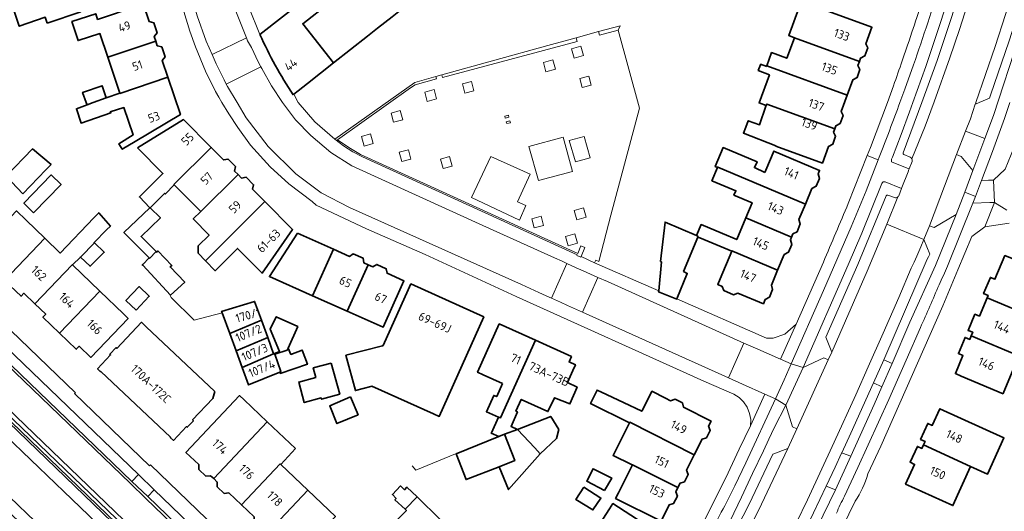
# Model space of a CAD drawing. Extents: x 152761 to 155748, y 459947 to 462743.
# Tile 235 of 256: x 155174 to 155329, y 461936 to 462013. Entities that reach past the tile are written whole.
import ezdxf
from ezdxf.enums import TextEntityAlignment as Align

# ---------------------------------------------------------------- set-up
doc = ezdxf.new("R2010")
doc.units = 0
doc.header["$LTSCALE"] = 0.75
for name, color, linetype, lineweight in [('B-RO-GR-BEPLANTING_CULTUUR_HEESTERS-GV', 251, 'CONTINUOUS', 18), ('B-RO-GR-GROENVOORZIENING-GV', 251, 'CONTINUOUS', 18), ('B-RO-IE-TERREINAFSCHEIDING_KUNSTMATIG_HEKWERK-G', 251, 'IE-TERREINAFSCHEIDING-KUNSTMATIG', 18), ('B-RO-IE-TERREINAFSCHEIDING_KUNSTMATIG_MUUR-G', 251, 'IE-TERREINAFSCHEIDING-KUNSTMATIG-DICHT', 18), ('B-RO-IE-TERREINAFSCHEIDING_KUNSTMATIG_MUUR-GV', 251, 'CONTINUOUS', 18), ('B-RO-OG-BEBOUWING-GV', 6, 'CONTINUOUS', 35), ('B-RO-OG-BEBOUWING-T18', 1, 'CONTINUOUS', 18), ('B-RO-OG-TERREIN_CULTUURSCHEIDING-GV', 251, 'CONTINUOUS', 18), ('B-RO-VH-VERHARDING_ASFALT-GV', 251, 'CONTINUOUS', 18), ('B-RO-VH-VERHARDING_BETON-GV', 251, 'CONTINUOUS', 18), ('B-RO-VH-VERHARDING_BETONSTRAATSTEEN-GV', 251, 'CONTINUOUS', 18), ('B-RO-VH-VERHARDING_GRASBETONSTEEN-GV', 251, 'CONTINUOUS', 18), ('B-RO-VH-VERHARDING_STRAATBAKSTEEN-GV', 251, 'CONTINUOUS', 18), ('B-RO-VH-VERHARDING_TEGEL-GV', 251, 'CONTINUOUS', 18)]:
    doc.layers.add(name, color=color, linetype=linetype, lineweight=lineweight)
doc.styles.add('NLCS-ISO-M200-T18', font='NLCS-ISO.ttf', dxfattribs={"height": 0.36})
doc.linetypes.add('IE-TERREINAFSCHEIDING-KUNSTMATIG', pattern='A,4,[82,NLCS.SHX,S=0.75,R=90,X=0,Y=0],4,-2', length=10)
doc.linetypes.add('IE-TERREINAFSCHEIDING-KUNSTMATIG-DICHT', pattern='A,8,-1,[82,NLCS.SHX,S=0.75,R=90,X=0,Y=0],-1', length=10)

msp = doc.modelspace()

# ---------------------------------------------------------------- linework, layer by layer
at = {"layer": 'B-RO-GR-BEPLANTING_CULTUUR_HEESTERS-GV', "flags": 128}
for points in [[(155213.288, 461911.168), (155149.724, 461972.165), (155146.15, 461974.678), (155145.933, 461974.399), (155146.14, 461974.235)], [(155146.14, 461974.235), (155146.261, 461974.385), (155146.512, 461974.182), (155149.402, 461971.843), (155160.352, 461961.329), (155214.597, 461909.107), (155214.433, 461908.937)]]:
    msp.add_lwpolyline(points, dxfattribs=at)
at = {"layer": 'B-RO-GR-GROENVOORZIENING-GV', "flags": 128}
for points in [[(155260.69, 462008.45), (155261.09, 462007), (155262.55, 462007.41), (155262.14, 462008.86)], [(155258.13, 462005.24), (155257.74, 462006.72), (155256.26, 462006.33), (155256.65, 462004.86)], [(155263.42, 462004.18), (155261.96, 462003.8), (155262.33, 462002.37), (155263.79, 462002.75)], [(155244.92, 462003.3), (155243.49, 462002.93), (155243.87, 462001.47), (155245.3, 462001.85)], [(155237.57, 462001.66), (155237.96, 462000.19), (155239.43, 462000.58), (155239.04, 462002.05)], [(155232.24, 461998.36), (155232.63, 461996.92), (155234.08, 461997.31), (155233.7, 461998.76)], [(155227.57, 461994.66), (155228, 461993.16), (155229.45, 461993.57), (155229.02, 461995.07)], [(155233.54, 461992.18), (155233.94, 461990.71), (155235.38, 461991.11), (155234.97, 461992.57)], [(155241.87, 461990.02), (155241.46, 461991.51), (155240.02, 461991.11), (155240.43, 461989.62)], [(155254.41, 461981.72), (155254.79, 461980.27), (155256.25, 461980.65), (155255.87, 461982.1)], [(155261.11, 461983.01), (155261.52, 461981.57), (155262.97, 461981.97), (155262.57, 461983.42)], [(155261.19, 461979.34), (155259.72, 461978.91), (155260.14, 461977.46), (155261.61, 461977.88)]]:
    msp.add_lwpolyline(points, close=True, dxfattribs=at)
at = {"layer": 'B-RO-IE-TERREINAFSCHEIDING_KUNSTMATIG_HEKWERK-G', "flags": 128}
msp.add_lwpolyline([(155268.35, 462012.09), (155264.94, 462011.18), (155261.418, 462010.206), (155256.934, 462008.974)], dxfattribs=at)
at = {"layer": 'B-RO-IE-TERREINAFSCHEIDING_KUNSTMATIG_MUUR-G', "flags": 128}
for points in [[(155217.623, 462000), (155216.92, 462001.322)], [(155217.623, 462000), (155220.261, 461996.972)], [(155220.261, 461996.972), (155223.401, 461994.232)], [(155223.401, 461994.232), (155224.773, 461993.188)], [(155224.773, 461993.188), (155226.224, 461992.256)], [(155226.224, 461992.256), (155227.744, 461991.441)], [(155227.744, 461991.441), (155261.55, 461976.06)], [(155261.55, 461976.06), (155261.52, 461975.96)], [(155205.637, 461966.894), (155201.258, 461965.759), (155197.622, 461969.351), (155197.415, 461969.727)], [(155160.128, 461961.096), (155215.059, 461908.213)], [(155160.352, 461961.329), (155214.597, 461909.107)], [(155242.404, 461944.71), (155236.127, 461942.144)], [(155236.127, 461942.144), (155235.574, 461942.828)]]:
    msp.add_lwpolyline(points, dxfattribs=at)
at = {"layer": 'B-RO-IE-TERREINAFSCHEIDING_KUNSTMATIG_MUUR-GV', "flags": 128}
msp.add_lwpolyline([(155223.401, 461994.232), (155224.773, 461993.188), (155226.224, 461992.256), (155227.744, 461991.441), (155261.55, 461976.06), (155261.52, 461975.96), (155262.148, 461975.667), (155262.19, 461975.77), (155262.78, 461977.19), (155262.16, 461977.44), (155261.64, 461976.27), (155237.96, 461987.08), (155227.45, 461991.835), (155225.587, 461992.909), (155223.838, 461994.161), (155235.3, 462002.34), (155236.03, 462002.77), (155239.43, 462003.74), (155239.29, 462004.08), (155235.98, 462003.16)], close=True, dxfattribs=at)
for points in [[(155214.433, 461908.937), (155214.597, 461909.107), (155160.352, 461961.329), (155149.402, 461971.843), (155146.512, 461974.182), (155146.261, 461974.385), (155146.14, 461974.235), (155146.058, 461974.134), (155149.188, 461971.601), (155160.128, 461961.096)], [(155160.128, 461961.096), (155215.059, 461908.213)]]:
    msp.add_lwpolyline(points, dxfattribs=at)
at = {"layer": 'B-RO-OG-BEBOUWING-GV', "flags": 128}
for points in [[(155235.951, 462024.558), (155235.574, 462025.892), (155230.772, 462024.546), (155228.374, 462023.874), (155227.348, 462023.069), (155224.896, 462021.145), (155226.633, 462018.935), (155218.336, 462012.419), (155223.186, 462006.243), (155228.56, 462010.463), (155230.119, 462011.688), (155232.416, 462013.491), (155234.282, 462014.957), (155230.18, 462020.203), (155235.218, 462021.58), (155235.232, 462021.528), (155235.389, 462021.574), (155234.904, 462023.237), (155236.12, 462023.592), (155235.847, 462024.528)], [(155178.103, 462012.488), (155183.383, 462014.288), (155182.484, 462016.925), (155178.67, 462016.5), (155172.981, 462014.609), (155172.82, 462014.556), (155173.683, 462012.024), (155177.785, 462013.422)], [(155192.279, 462015.199), (155186.038, 462013.098), (155185.745, 462013.977), (155181.972, 462012.74), (155182.944, 462009.755), (155186.404, 462010.869), (155187.653, 462007.126), (155195.196, 462009.665), (155194.942, 462010.418), (155195.385, 462010.982), (155194.862, 462012.556), (155194.155, 462012.759), (155193.226, 462015.518)], [(155295.807, 462010.207), (155306.01, 462006.485), (155306.198, 462007.002), (155306.869, 462007.354), (155307.328, 462008.626), (155307.012, 462009.232), (155307.971, 462011.862), (155300.638, 462014.534), (155300.595, 462014.417), (155296.79, 462015.804), (155296.448, 462014.864), (155294.874, 462010.547)], [(155306.01, 462006.485), (155295.807, 462010.207), (155294.565, 462006.983), (155292.178, 462007.872), (155291.454, 462005.781), (155304.073, 462001.177), (155304.952, 462003.586), (155305.642, 462003.948), (155306.1, 462005.22), (155305.776, 462005.844)], [(155195.196, 462009.665), (155187.653, 462007.126), (155189.537, 462001.479), (155189.552, 462001.435), (155197.11, 462003.978), (155196.223, 462006.612), (155196.664, 462007.175), (155196.136, 462008.758), (155195.436, 462008.952)], [(155291.42, 462005.683), (155290.454, 462006.042), (155290.421, 462005.954), (155290.085, 462005.051), (155291.84, 462004.348), (155290.225, 461999.946), (155291.348, 461999.563), (155291.421, 461999.778), (155302.137, 461995.869), (155302.316, 461996.361), (155302.993, 461996.716), (155303.452, 461997.988), (155303.133, 461998.6), (155304.073, 462001.177), (155291.454, 462005.781)], [(155189.537, 462001.479), (155187.393, 462000.732), (155185.334, 462000), (155184.366, 461999.656), (155182.686, 461999.039), (155183.426, 461996.776), (155188.123, 461998.388), (155188.031, 461998.532), (155190.184, 461999.224), (155191.626, 461994.906), (155189.365, 461993.485), (155189.923, 461992.665), (155191.968, 461993.885), (155199.08, 461998.125), (155197.11, 462003.978), (155189.552, 462001.435)], [(155184.366, 461999.656), (155185.334, 462000), (155187.393, 462000.732), (155186.77, 462002.652), (155183.652, 462001.61), (155184.24, 462000)], [(155291.348, 461999.563), (155291.298, 461999.415), (155290.301, 461996.501), (155288.512, 461997.149), (155288.11, 461996.132), (155287.743, 461995.202), (155292.864, 461993.181), (155292.857, 461993.162), (155300.175, 461990.492), (155301.125, 461993.095), (155301.805, 461993.451), (155302.264, 461994.723), (155301.943, 461995.338), (155302.137, 461995.869), (155291.421, 461999.778)], [(155192.295, 461992.895), (155196.311, 461988.852), (155192.614, 461985.156), (155194.262, 461983.453), (155194.289, 461983.426), (155196.587, 461985.696), (155196.722, 461985.614), (155198.103, 461987.046), (155198.048, 461987.101), (155203.93, 461992.936), (155199.564, 461997.337)], [(155203.93, 461992.936), (155198.048, 461987.101), (155198.103, 461987.046), (155202.271, 461982.851), (155202.277, 461982.845), (155208.156, 461988.676), (155207.615, 461989.221), (155207.761, 461989.928), (155206.587, 461991.111), (155205.879, 461990.971)], [(155174.264, 461985.656), (155177.895, 461989.413), (155178.705, 461990.252), (155175.762, 461992.721), (155171.615, 461988.398)], [(155291.138, 461989.019), (155289.486, 461989.76), (155289.891, 461990.679), (155284.54, 461992.923), (155283.296, 461989.923), (155283.675, 461989.788), (155283.702, 461989.854), (155297.512, 461984.04), (155298.536, 461986.472), (155299.216, 461986.822), (155299.717, 461988.052), (155299.504, 461988.77), (155299.741, 461989.335), (155292.546, 461992.364), (155292.158, 461991.442)], [(155295.32, 461978.833), (155295.531, 461979.333), (155296.197, 461979.676), (155296.698, 461980.906), (155296.489, 461981.61), (155297.512, 461984.04), (155283.702, 461989.854), (155283.675, 461989.788), (155282.781, 461987.711), (155286.572, 461986.126), (155286.255, 461985.444), (155289.121, 461984.224), (155288.127, 461981.861)], [(155175.942, 461982.671), (155180.266, 461987.109), (155178.711, 461988.624), (155174.419, 461984.155)], [(155202.271, 461982.851), (155201.081, 461981.721), (155203.594, 461979.126), (155201.864, 461977.451), (155201.864, 461976.316), (155203.006, 461975.117), (155212.381, 461984.416), (155210.444, 461986.369), (155210.587, 461987.075), (155209.422, 461988.255), (155208.713, 461988.114), (155208.156, 461988.676), (155202.277, 461982.845)], [(155212.381, 461984.416), (155203.006, 461975.117), (155204.55, 461973.524), (155208.042, 461977.045), (155211.936, 461973.139), (155216.747, 461980.014)], [(155171.352, 461972.018), (155177.719, 461978.648), (155174.776, 461981.474), (155173.261, 461982.95), (155168.049, 461977.523), (155167.356, 461976.801), (155169.198, 461975.032), (155168.723, 461974.538)], [(155183.331, 461975.674), (155185.531, 461977.918), (155185.487, 461977.959), (155187.445, 461979.956), (155188.048, 461980.572), (155186.211, 461982.653), (155185.444, 461981.853), (155180.144, 461976.319), (155177.719, 461978.648), (155171.352, 461972.018), (155173.964, 461969.513), (155174.434, 461970.003), (155176.152, 461968.354), (155182.047, 461974.492), (155182.092, 461974.449)], [(155194.125, 461975.561), (155194.205, 461975.482), (155195.254, 461976.541), (155192.883, 461978.939), (155195.91, 461981.885), (155194.289, 461983.426), (155194.262, 461983.453), (155190.186, 461979.54), (155190.18, 461979.535)], [(155274.397, 461970.383), (155274.381, 461970.217), (155277.267, 461969.081), (155277.278, 461969.108), (155278.895, 461973.109), (155278.328, 461973.428), (155280.539, 461978.841), (155280.589, 461978.962), (155280.339, 461979.07), (155275.396, 461981.198), (155274.687, 461974.991), (155274.837, 461974.929)], [(155280.539, 461978.841), (155280.869, 461978.703), (155285.912, 461976.597), (155285.935, 461976.654), (155293.128, 461973.626), (155294.164, 461976.087), (155294.852, 461976.44), (155295.353, 461977.67), (155295.137, 461978.397), (155295.32, 461978.833), (155288.127, 461981.861), (155286.688, 461978.442), (155284.464, 461979.405), (155281.079, 461980.79), (155280.339, 461979.07), (155280.589, 461978.962)], [(155217.537, 461979.469), (155213.099, 461972.62), (155219.87, 461969.598), (155223.17, 461976.936)], [(155185.531, 461977.918), (155183.331, 461975.674), (155184.845, 461974.255), (155187.079, 461976.449)], [(155194.125, 461975.561), (155193.156, 461974.542), (155193.071, 461974.453), (155193.127, 461974.393), (155197.53, 461969.695), (155199.76, 461971.749), (155197.449, 461974.128), (155197.72, 461974.371), (155195.531, 461976.669), (155195.342, 461976.453), (155195.254, 461976.541), (155194.205, 461975.482)], [(155225.348, 461967.152), (155228.642, 461974.475), (155227.952, 461974.785), (155227.829, 461975.517), (155226.306, 461976.193), (155225.696, 461975.8), (155223.17, 461976.936), (155219.87, 461969.598)], [(155284.095, 461972.28), (155283.707, 461971.358), (155284.406, 461971.064), (155284.682, 461970.406), (155286.203, 461969.765), (155286.867, 461970.028), (155290.899, 461968.331), (155291.194, 461969.032), (155291.845, 461969.366), (155292.346, 461970.597), (155292.142, 461971.283), (155293.128, 461973.626), (155285.935, 461976.654), (155285.912, 461976.597)], [(155333.651, 461966.124), (155334.95, 461969.226), (155336.25, 461968.681), (155337.054, 461970.599), (155337.441, 461971.521), (155330.817, 461974.297), (155331.119, 461975.018), (155328.926, 461975.931), (155327.355, 461972.188), (155326.649, 461972.484), (155325.584, 461969.94), (155326.287, 461969.645), (155326.134, 461969.279)], [(155176.152, 461968.354), (155177.873, 461966.701), (155177.407, 461966.216), (155180.017, 461963.716), (155186.374, 461970.336), (155182.092, 461974.449), (155182.047, 461974.492)], [(155228.642, 461974.475), (155225.348, 461967.152), (155230.987, 461964.635), (155233.865, 461971.03), (155234.275, 461971.942), (155231.615, 461973.138), (155231.497, 461973.863), (155229.983, 461974.542), (155229.36, 461974.152)], [(155234.963, 461970.548), (155230.993, 461961.757), (155230.907, 461961.735), (155225.131, 461960.248), (155226.644, 461954.669), (155229.084, 461955.332), (155229.223, 461955.37), (155238.923, 461951.028), (155239.835, 461950.62), (155243.432, 461958.655), (155246.845, 461966.28), (155235.374, 461971.46)], [(155190.121, 461966.737), (155186.374, 461970.336), (155180.017, 461963.716), (155182.656, 461961.188), (155183.116, 461961.666), (155184.948, 461959.907), (155190.842, 461966.045)], [(155192.089, 461967.343), (155194.174, 461969.514), (155192.58, 461971.045), (155190.495, 461968.874)], [(155206.831, 461963.651), (155211.835, 461965.742), (155210.765, 461968.704), (155205.55, 461967.13), (155205.637, 461966.894)], [(155323.621, 461963.293), (155331.144, 461960.135), (155333.651, 461966.124), (155326.134, 461969.279), (155324.923, 461966.394), (155324.205, 461966.696), (155323.135, 461964.152), (155323.855, 461963.85)], [(155204.47, 461954.528), (155193.656, 461964.731), (155192.929, 461965.418), (155189.063, 461961.32), (155188.932, 461961.443), (155187.954, 461960.407), (155188.085, 461960.283), (155186.019, 461958.094), (155186.492, 461957.648), (155186.533, 461957.692), (155197.525, 461947.321), (155197.483, 461947.277), (155197.96, 461946.827), (155200.026, 461949.017), (155200.149, 461948.9), (155201.124, 461949.933), (155201, 461950.05), (155204.195, 461953.435)], [(155212.818, 461963.018), (155211.835, 461965.742), (155206.831, 461963.651), (155207.831, 461960.934)], [(155213.933, 461960.403), (155215.878, 461961.02), (155216.046, 461961.376), (155217.56, 461964.754), (155214.155, 461966.295), (155213.208, 461964.349), (155214.667, 461960.809), (155213.897, 461960.501)], [(155249.793, 461955.783), (155248.887, 461953.736), (155248.409, 461953.919), (155247.256, 461951.333), (155249.189, 461950.501), (155249.464, 461950.382), (155254.98, 461962.596), (155249.297, 461965.163), (155245.863, 461957.558), (155246.774, 461957.146)], [(155208.79, 461958.33), (155213.749, 461960.441), (155212.818, 461963.018), (155207.831, 461960.934)], [(155249.189, 461950.501), (155248.055, 461948.033), (155248.022, 461947.961), (155249.237, 461947.464), (155250.125, 461947.798), (155252.183, 461948.572), (155251.163, 461949), (155252.147, 461951.321), (155251.913, 461951.441), (155252.763, 461953.296), (155256.948, 461951.379), (155257.987, 461953.553), (155260.424, 461952.569), (155261.554, 461955.235), (155260.016, 461955.93), (155260.872, 461957.826), (155261.284, 461958.737), (155260.284, 461959.189), (155260.664, 461960.03), (155254.98, 461962.596), (155249.464, 461950.382)], [(155331.144, 461960.135), (155323.621, 461963.293), (155323.387, 461962.735), (155322.667, 461963.037), (155321.6, 461960.494), (155322.32, 461960.192), (155321.125, 461957.346), (155322.047, 461956.959), (155328.652, 461954.187), (155328.657, 461954.198)], [(155213.933, 461960.403), (155213.897, 461960.501), (155213.749, 461960.441), (155208.79, 461958.33), (155209.81, 461955.558), (155214.715, 461957.579), (155214.913, 461957.66)], [(155214.715, 461957.579), (155214.802, 461957.376), (155219.072, 461958.808), (155218.235, 461961.051), (155216.478, 461960.376), (155216.046, 461961.376), (155215.878, 461961.02), (155213.933, 461960.403), (155214.913, 461957.66)], [(155222.83, 461959.016), (155219.982, 461958.238), (155220.388, 461956.752), (155217.704, 461956.018), (155218.588, 461952.785), (155221.248, 461953.513), (155221.305, 461953.301), (155224.178, 461954.087)], [(155268.877, 461952.779), (155265.391, 461954.428), (155264.705, 461954.752), (155263.661, 461952.618), (155269.795, 461949.617), (155269.829, 461949.686), (155280.009, 461944.59), (155281.233, 461947.034), (155281.917, 461947.237), (155282.512, 461948.416), (155282.262, 461949.09), (155282.657, 461949.879), (155278.324, 461952.052), (155278.135, 461952.737), (155276.983, 461953.309), (155276.28, 461953.077), (155275.49, 461953.474), (155273.329, 461954.578), (155272.88, 461953.685), (155271.741, 461951.424)], [(155209.106, 461953.205), (155208.379, 461953.892), (155199.937, 461944.953), (155201.987, 461943.017), (155201.985, 461942.233), (155203.064, 461941.219), (155203.836, 461941.271), (155204.319, 461940.815), (155212.761, 461949.754)], [(155225.884, 461953.674), (155222.587, 461952.283), (155223.721, 461949.485), (155227.046, 461950.863)], [(155316.101, 461946.126), (155323.525, 461942.753), (155326.191, 461941.542), (155328.362, 461946.321), (155328.775, 461947.232), (155318.685, 461951.814), (155317.494, 461949.193), (155316.783, 461949.516), (155315.64, 461946.997), (155316.35, 461946.674)], [(155217.219, 461945.544), (155212.761, 461949.754), (155204.319, 461940.815), (155204.881, 461940.284), (155204.857, 461939.535), (155205.96, 461938.487), (155206.707, 461938.56), (155208.681, 461936.695), (155214.773, 461943.145), (155214.862, 461943.06)], [(155252.183, 461948.572), (155254.885, 461945.68), (155255.723, 461944.706), (155258.291, 461947.111), (155258.696, 461948.571), (155257.399, 461950.598)], [(155270.131, 461943.058), (155270.259, 461942.996), (155270.254, 461942.987), (155277.412, 461939.403), (155277.766, 461940.11), (155278.457, 461940.301), (155279.05, 461941.485), (155278.787, 461942.149), (155280.009, 461944.59), (155269.829, 461949.686), (155269.795, 461949.617), (155269.741, 461949.508), (155267.227, 461944.455)], [(155254.885, 461945.68), (155252.183, 461948.572), (155250.125, 461947.798), (155251.733, 461943.65), (155249.267, 461942.695), (155250.728, 461939.091), (155255.723, 461944.706)], [(155249.237, 461947.464), (155242.479, 461944.736), (155244.073, 461940.682), (155249.267, 461942.695), (155251.733, 461943.65), (155250.125, 461947.798)], [(155316.101, 461946.126), (155315.852, 461945.578), (155315.147, 461945.899), (155313.996, 461943.386), (155314.709, 461943.062), (155313.297, 461939.955), (155314.207, 461939.541), (155320.74, 461936.573), (155323.52, 461942.742), (155323.525, 461942.753)], [(155208.681, 461936.695), (155210.666, 461934.821), (155210.651, 461934.079), (155211.72, 461933.073), (155212.475, 461933.112), (155213.043, 461932.575), (155219.125, 461939.015), (155214.862, 461943.06), (155214.773, 461943.145)], [(155265.842, 461938.953), (155266.999, 461940.914), (155264.067, 461942.376), (155263.073, 461940.399)], [(155268.053, 461938.591), (155267.606, 461937.697), (155274.764, 461934.113), (155276.058, 461936.698), (155276.75, 461936.902), (155277.338, 461938.082), (155277.085, 461938.75), (155277.412, 461939.403), (155270.254, 461942.987)], [(155217.426, 461928.437), (155218.112, 461929.164), (155223.497, 461934.865), (155219.125, 461939.015), (155213.043, 461932.575), (155213.538, 461932.108), (155213.523, 461931.341), (155214.592, 461930.335), (155215.372, 461930.376), (155217.022, 461928.818)], [(155236.353, 461937.929), (155234.758, 461939.492), (155234.38, 461939.059), (155233.758, 461939.681), (155232.461, 461938.303), (155233.028, 461937.681), (155232.866, 461937.492), (155234.489, 461935.989)], [(155262.617, 461939.482), (155261.333, 461937.557), (155264.037, 461935.897), (155265.309, 461937.761)], [(155234.489, 461935.989), (155234.676, 461935.816), (155232.811, 461933.897), (155236.135, 461930.667), (155239.973, 461934.383), (155236.353, 461937.929)], [(155263.987, 461931.919), (155270.725, 461927.597), (155271.123, 461928.218), (155271.819, 461928.335), (155272.556, 461929.422), (155272.351, 461930.131), (155273.916, 461932.571), (155267.178, 461936.893), (155266.638, 461936.052)]]:
    msp.add_lwpolyline(points, close=True, dxfattribs=at)
for points in [[(155217.603, 462001.859), (155219.077, 462003.016), (155223.186, 462006.243), (155218.336, 462012.419), (155226.633, 462018.935), (155224.896, 462021.145), (155211.606, 462010.712)], [(155216.815, 462001.239), (155216.92, 462001.322), (155217.603, 462001.859)]]:
    msp.add_lwpolyline(points, dxfattribs=at)
at = {"layer": 'B-RO-OG-BEBOUWING-GV'}
msp.add_lwpolyline([(155211.606, 462010.712, 0.0408617), (155216.815, 462001.239)], format="xyb", dxfattribs=at)
at = {"layer": 'B-RO-OG-TERREIN_CULTUURSCHEIDING-GV', "flags": 128}
for points in [[(155320.814, 462018.952), (155318.683, 462012.311), (155316.46, 462005.7), (155314.442, 462000), (155313.906, 461998.537), (155312.572, 461994.976), (155311.2, 461991.43), (155311.05, 461991.09), (155311.068, 461990.696), (155311.41, 461990.501), (155313.715, 461989.618), (155313.847, 461989.568), (155314.31, 461990.74), (155314.34, 461990.945), (155314.31, 461991.069), (155314.291, 461991.146)], [(155312.881, 461992.07), (155315.848, 462000), (155318.24, 462006.65), (155320.56, 462013.54)], [(155314.03, 461991.41), (155313.008, 461991.812)], [(155312.201, 461985.324), (155312.625, 461986.49), (155310.05, 461987.53), (155309.899, 461987.55), (155309.751, 461987.51), (155309.631, 461987.415), (155309.56, 461987.28), (155306.38, 461979.46), (155304.248, 461974.463), (155297.135, 461958.32), (155300.426, 461959.821), (155301.108, 461959.51), (155301.65, 461960.7), (155300.73, 461963.07), (155305.74, 461974.5), (155310.25, 461985.33)], [(155310.51, 461985.44), (155311.53, 461985.05)]]:
    msp.add_lwpolyline(points, dxfattribs=at)
for points in [[(155333.627, 462018.081), (155332.31, 462018.43), (155331.623, 462016.126), (155329.587, 462009.713), (155326.66, 462001.17), (155326.49, 462000.71), (155324.86, 462000), (155324.282, 461999.749), (155324.262, 461999.74), (155323.485, 461997.468), (155322.724, 461995.483), (155325.762, 461994.332), (155327.107, 461997.963), (155331.186, 462010.34), (155332.31, 462013.71), (155333.583, 462017.928)], [(155311.157, 461958.938), (155313.93, 461965.44), (155317.973, 461974.349), (155321.239, 461982.374), (155317.773, 461980.338), (155317.055, 461980.621), (155316.167, 461978.46), (155317.129, 461976.158), (155316.898, 461975.718), (155316.67, 461975.332), (155309.86, 461959.514)], [(155308.233, 461955.875), (155304.665, 461947.989), (155303.242, 461944.879), (155303.367, 461944.832), (155304.656, 461944.347), (155308.345, 461952.49), (155309.55, 461955.284)], [(155294.76, 461945.58), (155296.171, 461948.677), (155295.489, 461948.988), (155294.426, 461952.378), (155292.609, 461948.828), (155291.745, 461947.016), (155290.904, 461945.193), (155289.201, 461941.645), (155287.446, 461937.898), (155285.669, 461934.161), (155284.448, 461931.791), (155282.726, 461928.27), (155285.482, 461926.773), (155285.64, 461927.06), (155284.89, 461929.45), (155288.63, 461936.82), (155292.39, 461944.69)], [(155302.241, 461939.041), (155300.768, 461939.619), (155296.799, 461931.256), (155293.39, 461924.6), (155291.404, 461924.082), (155294.077, 461922.736), (155296.42, 461927.23), (155299.36, 461933.121)]]:
    msp.add_lwpolyline(points, close=True, dxfattribs=at)
at = {"layer": 'B-RO-OG-TERREIN_CULTUURSCHEIDING-GV'}
for points in [[(155313.008, 461991.812, -0.3825976), (155312.881, 461992.07)], [(155314.291, 461991.146, 0.1771481), (155314.03, 461991.41)], [(155310.25, 461985.33, -0.43162), (155310.51, 461985.44)], [(155312.09, 461985.169, 0.0829254), (155312.201, 461985.324)], [(155311.53, 461985.05, 0.2874229), (155312.09, 461985.169)]]:
    msp.add_lwpolyline(points, format="xyb", dxfattribs=at)
at = {"layer": 'B-RO-VH-VERHARDING_ASFALT-GV', "flags": 128}
for points in [[(155217.381, 461903.45), (155217.324, 461903.704), (155206.962, 461913.632), (155178.083, 461941.308), (155163.599, 461955.145), (155159.348, 461959.232), (155158.785, 461959.766), (155158.677, 461959.88), (155147.546, 461970.502), (155136.391, 461981.159), (155125.265, 461991.847), (155102.962, 462013.227), (155091.102, 462024.588), (155079.225, 462035.971), (155067.674, 462047.052), (155055.807, 462058.416), (155043.388, 462070.342), (155032.266, 462081.056), (155020.425, 462092.464), (155009.332, 462103.205), (154998.233, 462113.919), (154987.856, 462123.955)], [(154983.363, 462119.259), (154993.746, 462109.249), (155004.829, 462098.516), (155015.953, 462087.793), (155027.762, 462076.404), (155038.901, 462065.674), (155051.372, 462053.699), (155063.236, 462042.321), (155075.051, 462030.985), (155086.204, 462020.305), (155098.068, 462008.925), (155109.21, 461998.241), (155120.362, 461987.548), (155131.513, 461976.87), (155142.636, 461966.209), (155154.029, 461955.309), (155154.199, 461955.146), (155154.87, 461954.525), (155159.136, 461950.44), (155173.58, 461936.6), (155188.027, 461922.762), (155202.474, 461908.904), (155212.81, 461898.996), (155213.073, 461898.949)], [(155329.731, 462041.626), (155328.434, 462035.202), (155327.969, 462033.011), (155327.189, 462029.421), (155325.948, 462025.14), (155324.67, 462020.869), (155323.461, 462016.82), (155321.768, 462011.491), (155320.27, 462007.042), (155317.795, 462000.122), (155316.35, 461996.287), (155314.291, 461991.146), (155314.31, 461991.069), (155314.34, 461990.945), (155314.31, 461990.74), (155313.847, 461989.568), (155313.8, 461989.449), (155313.669, 461989.121), (155312.68, 461986.64), (155312.625, 461986.49), (155312.201, 461985.324)], [(155309.14, 461991.4), (155308.973, 461990.976), (155307.062, 461986.135), (155304.73, 461980.45), (155300.38, 461970.421), (155295.287, 461958.872), (155297.135, 461958.32), (155304.248, 461974.463), (155306.38, 461979.46), (155309.56, 461987.28), (155309.631, 461987.415), (155309.751, 461987.51), (155309.899, 461987.55), (155310.05, 461987.53), (155312.625, 461986.49), (155312.68, 461986.64), (155313.669, 461989.121), (155313.8, 461989.449), (155313.847, 461989.568), (155313.715, 461989.618), (155311.41, 461990.501), (155311.068, 461990.696), (155311.05, 461991.09), (155311.2, 461991.43), (155312.572, 461994.976), (155313.906, 461998.537), (155314.442, 462000), (155316.46, 462005.7), (155318.683, 462012.311), (155320.814, 462018.952)], [(155324.282, 461999.749), (155324.368, 461999.998), (155327.395, 462008.811), (155329.021, 462013.851)], [(155331.186, 462010.34), (155327.107, 461997.963), (155325.762, 461994.332), (155323.903, 461989.311), (155322.594, 461985.902), (155324.288, 461985.245), (155325.237, 461987.726), (155326.968, 461992.31), (155328.888, 461997.505)], [(155314.54, 462005.95), (155313.174, 462002.115), (155312.394, 462000)], [(155312.09, 461985.169), (155310.314, 461980.887), (155316.167, 461978.46), (155317.055, 461980.621), (155319.428, 461986.849), (155321.33, 461991.843), (155322.724, 461995.483), (155323.485, 461997.468), (155324.262, 461999.74), (155324.282, 461999.749)], [(155319.9, 461974.241), (155323.872, 461984.156), (155324.288, 461985.245), (155322.594, 461985.902), (155321.239, 461982.374)], [(155321.239, 461982.374), (155317.973, 461974.349), (155313.93, 461965.44), (155311.157, 461958.938), (155309.55, 461955.284), (155308.345, 461952.49), (155304.656, 461944.347), (155302.241, 461939.041), (155299.36, 461933.121), (155296.42, 461927.23), (155294.077, 461922.736), (155293.883, 461922.363), (155291.715, 461918.014), (155290.592, 461915.621), (155286.517, 461906.815), (155279.986, 461893.651), (155278.803, 461891.268)], [(155289.008, 461920.148), (155290.793, 461923.527), (155291.054, 461923.991), (155292.701, 461927.131), (155294.31, 461930.278), (155296.11, 461933.909), (155297.839, 461937.491), (155302.03, 461946.549), (155305.43, 461954.025), (155307.39, 461958.389), (155309.755, 461963.727), (155312.199, 461969.331), (155314.177, 461973.927), (155314.621, 461974.873), (155315.036, 461975.834), (155315.67, 461977.291), (155316.167, 461978.46), (155310.314, 461980.887), (155307.239, 461973.469), (155301.65, 461960.7), (155301.108, 461959.51), (155296.171, 461948.677)], [(155215.605, 461909.765), (155150.542, 461972.352), (155146.032, 461975.911), (155145.179, 461974.997)], [(155145.179, 461974.997), (155145.933, 461974.399), (155146.15, 461974.678), (155149.724, 461972.165), (155213.288, 461911.168)], [(155303.68, 461938.05), (155305.787, 461942.595), (155310.637, 461953.298), (155313.37, 461959.46), (155315.63, 461964.62)], [(155282.726, 461928.27), (155284.448, 461931.791), (155285.669, 461934.161), (155287.446, 461937.898), (155289.201, 461941.645), (155290.904, 461945.193), (155291.745, 461947.016), (155292.609, 461948.828), (155294.426, 461952.378), (155292.79, 461953.394)], [(155292.79, 461953.394), (155288.137, 461943.32), (155286.38, 461939.69)], [(155296.171, 461948.677), (155294.76, 461945.58), (155290.146, 461935.829), (155285.64, 461927.06), (155285.482, 461926.773), (155281.921, 461920.814), (155281.262, 461919.781)]]:
    msp.add_lwpolyline(points, dxfattribs=at)
at = {"layer": 'B-RO-VH-VERHARDING_ASFALT-GV'}
for points in [[(155318.917, 462019.229, -0.007283), (155314.54, 462005.95)], [(155312.394, 462000, -0.0030295), (155309.14, 461991.4)], [(155312.201, 461985.324, -0.0829254), (155312.09, 461985.169)], [(155318.565, 461971.329, 0.001679), (155319.9, 461974.241)], [(155315.63, 461964.62, 0.00398), (155318.565, 461971.329)], [(155286.38, 461939.69, 0.0027746), (155282.175, 461931.34)], [(155302.4, 461935.365, -0.0290236), (155303.68, 461938.05)]]:
    msp.add_lwpolyline(points, format="xyb", dxfattribs=at)
at = {"layer": 'B-RO-VH-VERHARDING_ASFALT-GV', "flags": 128}
msp.add_lwpolyline([(155297.135, 461958.32), (155295.287, 461958.872), (155294.168, 461956.358), (155292.79, 461953.394), (155294.426, 461952.378)], close=True, dxfattribs=at)
at = {"layer": 'B-RO-VH-VERHARDING_BETON-GV', "flags": 128}
for points in [[(155268.35, 462012.09), (155264.94, 462011.18), (155265.1, 462010.6), (155268.03, 462011.41)], [(155240.23, 462004.38), (155240.35, 462003.95), (155261.58, 462009.62), (155261.418, 462010.206), (155256.934, 462008.974)]]:
    msp.add_lwpolyline(points, close=True, dxfattribs=at)
for points in [[(155215.059, 461908.213), (155160.128, 461961.096), (155158.951, 461959.93), (155158.785, 461959.766), (155159.348, 461959.232), (155163.599, 461955.145), (155178.083, 461941.308), (155206.962, 461913.632), (155217.324, 461903.704)], [(155212.81, 461898.996), (155202.474, 461908.904), (155188.027, 461922.762), (155173.58, 461936.6), (155159.136, 461950.44), (155154.87, 461954.525), (155154.199, 461955.146), (155154.06, 461955.002), (155152.902, 461953.802), (155208.2, 461901.066)]]:
    msp.add_lwpolyline(points, dxfattribs=at)
at = {"layer": 'B-RO-VH-VERHARDING_BETONSTRAATSTEEN-GV', "flags": 128}
for points in [[(155204.049, 462007.576), (155209.476, 462010.171), (155207.898, 462014.102), (155206.874, 462017.446), (155205.858, 462022.711), (155205.17, 462028.147), (155203.019, 462051.741), (155202.976, 462051.737), (155202.935, 462052.258), (155197.054, 462051.773), (155197.088, 462051.403), (155198.993, 462028.926), (155199.712, 462022.762), (155200.84, 462016.67), (155201.684, 462013.629), (155203.105, 462009.663)], [(155204.049, 462007.576), (155204.219, 462007.2), (155204.728, 462006.122), (155205.959, 462003.58), (155206.3, 462002.895), (155211.729, 462005.643), (155211.311, 462006.44), (155210.262, 462008.687), (155209.648, 462009.742), (155209.476, 462010.171)], [(155211.729, 462005.643), (155206.3, 462002.895), (155206.493, 462002.507), (155207.999, 462000), (155209.443, 461997.595), (155212.897, 461993.113), (155217.228, 461988.797), (155221.259, 461985.807), (155225.695, 461983.464), (155252.77, 461971.36), (155255.542, 461970.114), (155256.696, 461969.595), (155257.501, 461969.234), (155259.947, 461974.683), (155259.174, 461975.035), (155258, 461975.57), (155246.695, 461980.639), (155226.047, 461990.04), (155222.744, 461992.135), (155219.624, 461994.813), (155217.179, 461997.299), (155215.156, 462000), (155213.433, 462002.627), (155211.873, 462005.368)], [(155257.501, 461969.234), (155258.947, 461968.583), (155260.062, 461968.082), (155262.391, 461967.035), (155264.827, 461972.485), (155262.48, 461973.53), (155261.419, 461974.013), (155259.947, 461974.683)], [(155285.39, 461956.696), (155287.813, 461962.158), (155266.32, 461971.82), (155264.827, 461972.485), (155262.391, 461967.035)], [(155192.451, 461941.461), (155161.714, 461970.981), (155160.688, 461969.915), (155191.421, 461940.382)], [(155287.813, 461962.158), (155285.39, 461956.696), (155287.602, 461955.709), (155291.125, 461954.137), (155292.79, 461953.394), (155294.168, 461956.358), (155295.287, 461958.872), (155293.586, 461959.62), (155290.011, 461961.191)], [(155294.76, 461945.58), (155292.39, 461944.69), (155288.63, 461936.82), (155284.89, 461929.45), (155285.64, 461927.06), (155290.146, 461935.829)], [(155193.921, 461937.993), (155194.94, 461939.055), (155192.451, 461941.461), (155191.421, 461940.382)], [(155211.469, 461923.177), (155194.94, 461939.055), (155193.921, 461937.993), (155210.444, 461922.089)]]:
    msp.add_lwpolyline(points, close=True, dxfattribs=at)
for points in [[(155337.02, 462037.57), (155337.997, 462042.703), (155336.235, 462043.011), (155335.697, 462040.029), (155335.404, 462038.514), (155334.844, 462035.807), (155334.093, 462032.354), (155333.466, 462029.598), (155332.648, 462026.3), (155331.697, 462022.802), (155330.261, 462017.914), (155329.021, 462013.851), (155327.395, 462008.811), (155324.368, 461999.998), (155324.282, 461999.749), (155324.86, 462000), (155326.49, 462000.71), (155326.66, 462001.17), (155329.587, 462009.713), (155331.623, 462016.126), (155332.31, 462018.43)], [(155327.969, 462033.011), (155325.848, 462031.794), (155325.347, 462029.773), (155324.35, 462026.28), (155322.42, 462019.53), (155320.56, 462013.54), (155318.24, 462006.65), (155315.848, 462000), (155312.881, 461992.07)], [(155314.291, 461991.146), (155316.35, 461996.287), (155317.795, 462000.122), (155320.27, 462007.042), (155321.768, 462011.491), (155323.461, 462016.82), (155324.67, 462020.869), (155325.948, 462025.14), (155327.189, 462029.421), (155327.969, 462033.011)], [(155313.008, 461991.812), (155314.03, 461991.41)], [(155142.586, 461986.823), (155146.591, 461982.958), (155157.463, 461972.468), (155160.41, 461969.626), (155191.145, 461940.093), (155193.644, 461937.705), (155210.167, 461921.8), (155212.653, 461919.421), (155218.587, 461913.727)], [(155218.587, 461913.727), (155212.653, 461919.421), (155210.167, 461921.8), (155193.644, 461937.705), (155191.145, 461940.093), (155160.41, 461969.626), (155157.463, 461972.468), (155146.591, 461982.958), (155142.586, 461986.823)], [(155310.25, 461985.33), (155305.74, 461974.5), (155300.73, 461963.07), (155301.65, 461960.7), (155307.239, 461973.469), (155310.314, 461980.887), (155312.09, 461985.169)], [(155311.53, 461985.05), (155310.51, 461985.44)], [(155141.958, 461979.125), (155146.032, 461975.911), (155150.542, 461972.352), (155215.605, 461909.765)], [(155296.799, 461931.256), (155300.768, 461939.619), (155302.184, 461942.604), (155303.21, 461944.81), (155303.242, 461944.879), (155304.665, 461947.989), (155308.233, 461955.875), (155309.86, 461959.514), (155316.67, 461975.332), (155316.898, 461975.718), (155317.129, 461976.158), (155316.167, 461978.46), (155315.67, 461977.291), (155315.036, 461975.834), (155314.621, 461974.873), (155314.177, 461973.927), (155312.199, 461969.331), (155309.755, 461963.727), (155307.39, 461958.389), (155305.43, 461954.025), (155302.03, 461946.549), (155297.839, 461937.491), (155296.11, 461933.909)], [(155218.866, 461914.013), (155212.931, 461919.708), (155210.444, 461922.089), (155193.921, 461937.993), (155191.421, 461940.382), (155160.688, 461969.915)]]:
    msp.add_lwpolyline(points, dxfattribs=at)
at = {"layer": 'B-RO-VH-VERHARDING_BETONSTRAATSTEEN-GV'}
for points in [[(155312.881, 461992.07, 0.3825976), (155313.008, 461991.812)], [(155314.03, 461991.41, -0.1771481), (155314.291, 461991.146)], [(155310.51, 461985.44, 0.43162), (155310.25, 461985.33)], [(155312.09, 461985.169, -0.2874229), (155311.53, 461985.05)]]:
    msp.add_lwpolyline(points, format="xyb", dxfattribs=at)
at = {"layer": 'B-RO-VH-VERHARDING_GRASBETONSTEEN-GV', "flags": 128}
msp.add_lwpolyline([(155322.724, 461995.483), (155321.33, 461991.843), (155322.046, 461991.519), (155323.903, 461989.311), (155325.762, 461994.332)], close=True, dxfattribs=at)
at = {"layer": 'B-RO-VH-VERHARDING_STRAATBAKSTEEN-GV', "flags": 128}
msp.add_lwpolyline([(155328.96, 461989.547), (155327.114, 461987.79), (155327.269, 461984.284), (155329.217, 461983.048)], dxfattribs=at)
msp.add_lwpolyline([(155300.426, 461959.821), (155297.135, 461958.32), (155294.426, 461952.378), (155295.489, 461948.988), (155296.171, 461948.677), (155301.108, 461959.51)], close=True, dxfattribs=at)
at = {"layer": 'B-RO-VH-VERHARDING_TEGEL-GV', "flags": 128}
for points in [[(155211.606, 462010.712), (155209.836, 462015.037), (155208.694, 462018.86), (155208.564, 462019.764), (155208.445, 462020.611), (155208.177, 462022.511)], [(155199.621, 462014.333), (155200.578, 462011.236), (155201.453, 462008.782), (155203.031, 462004.933), (155204.596, 462001.741), (155205.105, 462000.846), (155205.62, 462000), (155206.704, 461998.219), (155208.109, 461996.054), (155210.123, 461993.294), (155213.204, 461989.872), (155216.144, 461987.237), (155219.822, 461984.428), (155220.473, 461983.841), (155228.378, 461980.108), (155237.601, 461976.106), (155251.945, 461969.473), (155281.53, 461956.171), (155286.22, 461954.11), (155287.08, 461953.58), (155287.78, 461952.891), (155288.32, 461952.05), (155288.68, 461951.09), (155288.9, 461950.13), (155288.865, 461949.11), (155291.125, 461954.137), (155287.602, 461955.709), (155285.39, 461956.696), (155262.391, 461967.035), (155260.062, 461968.082), (155258.947, 461968.583), (155257.501, 461969.234), (155256.696, 461969.595), (155255.542, 461970.114), (155252.77, 461971.36), (155225.695, 461983.464), (155221.259, 461985.807), (155217.228, 461988.797), (155212.897, 461993.113), (155209.443, 461997.595), (155207.999, 462000), (155206.493, 462002.507), (155206.3, 462002.895), (155205.959, 462003.58), (155204.728, 462006.122), (155204.219, 462007.2), (155204.049, 462007.576), (155203.105, 462009.663), (155201.684, 462013.629)], [(155207.898, 462014.102), (155209.476, 462010.171), (155209.648, 462009.742), (155210.262, 462008.687), (155211.311, 462006.44), (155211.729, 462005.643), (155211.873, 462005.368), (155213.433, 462002.627), (155215.156, 462000), (155217.179, 461997.299), (155219.624, 461994.813), (155222.744, 461992.135), (155226.047, 461990.04), (155246.695, 461980.639), (155258, 461975.57), (155259.174, 461975.035), (155259.947, 461974.683), (155261.419, 461974.013), (155262.48, 461973.53), (155264.827, 461972.485), (155266.32, 461971.82), (155287.813, 461962.158), (155290.011, 461961.191), (155293.586, 461959.62), (155296.069, 461965.15), (155294.26, 461963.55), (155292.41, 461962.931), (155291.39, 461962.95), (155277.278, 461969.108), (155277.267, 461969.081), (155274.381, 461970.217), (155274.397, 461970.383), (155264.29, 461974.8), (155262.19, 461975.77), (155262.148, 461975.667), (155261.52, 461975.96), (155261.55, 461976.06), (155227.744, 461991.441), (155226.224, 461992.256), (155224.773, 461993.188), (155223.401, 461994.232), (155220.261, 461996.972), (155217.623, 462000), (155216.92, 462001.322), (155216.815, 462001.239)], [(155314.279, 462011.063), (155313.827, 462009.726), (155313.589, 462009.021), (155312.759, 462006.571)], [(155312.394, 462000), (155313.174, 462002.115), (155314.54, 462005.95)], [(155311.376, 462002.658), (155310.421, 462000), (155307.775, 461992.957), (155307.254, 461991.654), (155307.261, 461991.651), (155308.973, 461990.976), (155309.14, 461991.4)], [(155329.718, 462000), (155328.888, 461997.505), (155326.968, 461992.31), (155325.237, 461987.726), (155326.357, 461987.794), (155327.114, 461987.79)], [(155243.096, 461895.921), (155237.073, 461901.728), (155232.058, 461906.634), (155222.184, 461916.13), (155214.152, 461923.829), (155213.446, 461924.505), (155213.325, 461924.621), (155213.404, 461924.703), (155209.076, 461928.851), (155194.344, 461942.971), (155194.205, 461942.827), (155182.41, 461954.206), (155182.534, 461954.336), (155165, 461971.151), (155164.917, 461971.065), (155163.32, 461972.599), (155162.508, 461973.381), (155153.156, 461982.376), (155149.857, 461985.553), (155145.322, 461989.922), (155145.419, 461990.023), (155142.033, 461993.182), (155138.815, 461996.376), (155137.727, 461997.517)], [(155327.114, 461987.79), (155328.96, 461989.547), (155330.866, 461994.161)], [(155293.586, 461959.62), (155295.287, 461958.872), (155300.38, 461970.421), (155304.73, 461980.45), (155307.062, 461986.135), (155308.973, 461990.976), (155307.261, 461991.651), (155307.254, 461991.654), (155304.25, 461984.136)], [(155142.36, 461989.639), (155143.897, 461988.164), (155147.906, 461984.308), (155158.773, 461973.823), (155161.714, 461970.981), (155192.451, 461941.461), (155194.94, 461939.055), (155211.469, 461923.177), (155213.952, 461920.766), (155220.318, 461914.659)], [(155325.742, 461980.424), (155327.269, 461984.284), (155326.535, 461984.263), (155323.872, 461984.156), (155319.9, 461974.241)], [(155329.217, 461983.048), (155327.269, 461984.284), (155325.742, 461980.424), (155329.614, 461981.048)], [(155307.366, 461941.573), (155309.363, 461945.926), (155319.13, 461968.02), (155321.526, 461973.683), (155323.713, 461978.948), (155325.742, 461980.424)], [(155300.34, 461974.881), (155296.069, 461965.15), (155293.586, 461959.62)], [(155315.63, 461964.62), (155313.37, 461959.46), (155310.637, 461953.298), (155305.787, 461942.595), (155303.68, 461938.05)], [(155286.38, 461939.69), (155288.137, 461943.32), (155292.79, 461953.394), (155291.125, 461954.137), (155288.865, 461949.11), (155287.07, 461945.44), (155284.975, 461940.954), (155281.423, 461933.846), (155279.343, 461929.756)], [(155292.698, 461910.492), (155295.27, 461916.918), (155296.52, 461919.64), (155300.47, 461927.24), (155305.32, 461937.25)]]:
    msp.add_lwpolyline(points, dxfattribs=at)
at = {"layer": 'B-RO-VH-VERHARDING_TEGEL-GV'}
for points in [[(155317.362, 462020.49, -0.0039531), (155314.279, 462011.063)], [(155314.54, 462005.95, 0.007283), (155318.917, 462019.229)], [(155216.815, 462001.239, -0.0408617), (155211.606, 462010.712)], [(155312.759, 462006.571, -0.0038092), (155311.376, 462002.658)], [(155309.14, 461991.4, 0.0030295), (155312.394, 462000)], [(155304.25, 461984.136, -0.0023657), (155300.34, 461974.881)], [(155319.9, 461974.241, -0.001679), (155318.565, 461971.329)], [(155318.565, 461971.329, -0.00398), (155315.63, 461964.62)], [(155305.32, 461937.25, 0.0745393), (155307.366, 461941.573)], [(155282.175, 461931.34, -0.0027746), (155286.38, 461939.69)], [(155303.68, 461938.05, 0.0290236), (155302.4, 461935.365)]]:
    msp.add_lwpolyline(points, format="xyb", dxfattribs=at)
at = {"layer": 'B-RO-VH-VERHARDING_TEGEL-GV', "flags": 128}
for points in [[(155240.23, 462004.38), (155239.29, 462004.08), (155239.43, 462003.74), (155236.03, 462002.77), (155235.3, 462002.34), (155223.838, 461994.161), (155225.587, 461992.909), (155227.45, 461991.835), (155237.96, 461987.08), (155261.64, 461976.27), (155262.16, 461977.44), (155262.78, 461977.19), (155262.19, 461975.77), (155264.29, 461974.8), (155264.48, 461975.2), (155264.96, 461974.99), (155266.86, 461982.29), (155271.36, 461999.12), (155268.03, 462011.41), (155265.1, 462010.6), (155264.94, 462011.18), (155261.418, 462010.206), (155261.58, 462009.62), (155240.35, 462003.95)], [(155260.69, 462008.45), (155262.14, 462008.86), (155262.55, 462007.41), (155261.09, 462007)], [(155258.13, 462005.24), (155256.65, 462004.86), (155256.26, 462006.33), (155257.74, 462006.72)], [(155263.42, 462004.18), (155263.79, 462002.75), (155262.33, 462002.37), (155261.96, 462003.8)], [(155244.92, 462003.3), (155245.3, 462001.85), (155243.87, 462001.47), (155243.49, 462002.93)], [(155237.57, 462001.66), (155239.04, 462002.05), (155239.43, 462000.58), (155237.96, 462000.19)], [(155232.24, 461998.36), (155233.7, 461998.76), (155234.08, 461997.31), (155232.63, 461996.92)], [(155250.72, 461998), (155250.15, 461997.85), (155250.22, 461997.56), (155250.8, 461997.71)], [(155250.72, 461998), (155250.8, 461997.71), (155250.22, 461997.56), (155250.15, 461997.85)], [(155250.96, 461997.13), (155250.38, 461996.98), (155250.46, 461996.69), (155251.04, 461996.84)], [(155250.96, 461997.13), (155251.04, 461996.84), (155250.46, 461996.69), (155250.38, 461996.98)], [(155227.57, 461994.66), (155229.02, 461995.07), (155229.45, 461993.57), (155228, 461993.16)], [(155259.34, 461994.55), (155253.97, 461993.1), (155255.45, 461987.73), (155260.83, 461989.18)], [(155259.34, 461994.55), (155260.83, 461989.18), (155255.45, 461987.73), (155253.97, 461993.1)], [(155261.29, 461990.675), (155263.622, 461991.31), (155262.68, 461994.681), (155260.285, 461994.046)], [(155261.29, 461990.675), (155260.285, 461994.046), (155262.68, 461994.681), (155263.622, 461991.31)], [(155233.54, 461992.18), (155234.97, 461992.57), (155235.38, 461991.11), (155233.94, 461990.71)], [(155241.87, 461990.02), (155240.43, 461989.62), (155240.02, 461991.11), (155241.46, 461991.51)], [(155244.93, 461985.04), (155252.46, 461981.52), (155253.48, 461983.8), (155252.15, 461984.39), (155254.14, 461988.74), (155247.98, 461991.54)], [(155244.93, 461985.04), (155247.98, 461991.54), (155254.14, 461988.74), (155252.15, 461984.39), (155253.48, 461983.8), (155252.46, 461981.52)], [(155322.594, 461985.902), (155323.903, 461989.311), (155322.046, 461991.519), (155321.33, 461991.843), (155319.428, 461986.849), (155317.055, 461980.621), (155317.773, 461980.338), (155321.239, 461982.374)], [(155327.269, 461984.284), (155327.114, 461987.79), (155326.357, 461987.794), (155325.237, 461987.726), (155324.288, 461985.245), (155323.872, 461984.156), (155326.535, 461984.263)], [(155254.41, 461981.72), (155255.87, 461982.1), (155256.25, 461980.65), (155254.79, 461980.27)], [(155261.11, 461983.01), (155262.57, 461983.42), (155262.97, 461981.97), (155261.52, 461981.57)], [(155261.19, 461979.34), (155261.61, 461977.88), (155260.14, 461977.46), (155259.72, 461978.91)], [(155309.86, 461959.514), (155308.233, 461955.875), (155309.55, 461955.284), (155311.157, 461958.938)], [(155303.242, 461944.879), (155303.21, 461944.81), (155302.184, 461942.604), (155300.768, 461939.619), (155302.241, 461939.041), (155304.656, 461944.347), (155303.367, 461944.832)]]:
    msp.add_lwpolyline(points, close=True, dxfattribs=at)

# ---------------------------------------------------------------- texts
at = {"layer": 'B-RO-OG-BEBOUWING-T18', "style": 'NLCS-ISO-M200-T18'}
for s, rotation, p in [('49', 18.5, (155190.256, 462011.963)), ('133', 340.1, (155303.239, 462010.67)), ('44', 38.1, (155216.468, 462005.963)), ('51', 18.4, (155192.302, 462005.831)), ('135', 340, (155301.31, 462005.36)), ('137', 340.1, (155299.231, 461999.637)), ('53', 18.5, (155194.903, 461997.722)), ('139', 340.1, (155298.137, 461996.626)), ('55', 44.8, (155200.196, 461994.247)), ('141', 337.2, (155295.298, 461988.886)), ('57', 44.8, (155203.214, 461988.068)), ('59', 44.8, (155207.674, 461983.58)), ('143', 337.1, (155292.83, 461983.352)), ('61-63', 44.8, (155212.969, 461978.25)), ('145', 337.1, (155290.494, 461977.82)), ('162', 316.2, (155176.783, 461973.128)), ('65', 335.5, (155225.062, 461971.783)), ('147', 337.2, (155288.484, 461972.719)), ('164', 316.1, (155181.19, 461968.897)), ('67', 335.5, (155230.64, 461969.246)), ('170/1', 15.8, (155209.723, 461966.548)), ('69-69J', 335.7, (155239.156, 461965.395)), ('166', 316.1, (155185.568, 461964.694)), ('107/2', 22.7, (155209.809, 461963.714)), ('144', 337.3, (155328.455, 461964.692)), ('107/3', 23.1, (155210.774, 461960.713)), ('71', 335.7, (155251.894, 461959.645)), ('170A-172C', 316.7, (155194.438, 461955.736)), ('107/4', 22.4, (155211.887, 461958.153)), ('73A-73B', 335.7, (155257.154, 461957.269)), ('146', 337.3, (155326.027, 461958.889)), ('149', 333.6, (155277.571, 461948.926)), ('148', 335.5, (155320.972, 461947.45)), ('174', 316.5, (155205.313, 461945.85)), ('176', 316.5, (155209.506, 461941.868)), ('151', 333.6, (155274.881, 461943.5)), ('150', 335.5, (155318.352, 461941.707)), ('178', 316.5, (155213.94, 461937.658)), ('153', 333.4, (155274.123, 461938.84))]:
    msp.add_text(s, height=1.35, rotation=rotation, dxfattribs=at).set_placement(p, align=Align.MIDDLE)

doc.saveas('drawing.dxf')
